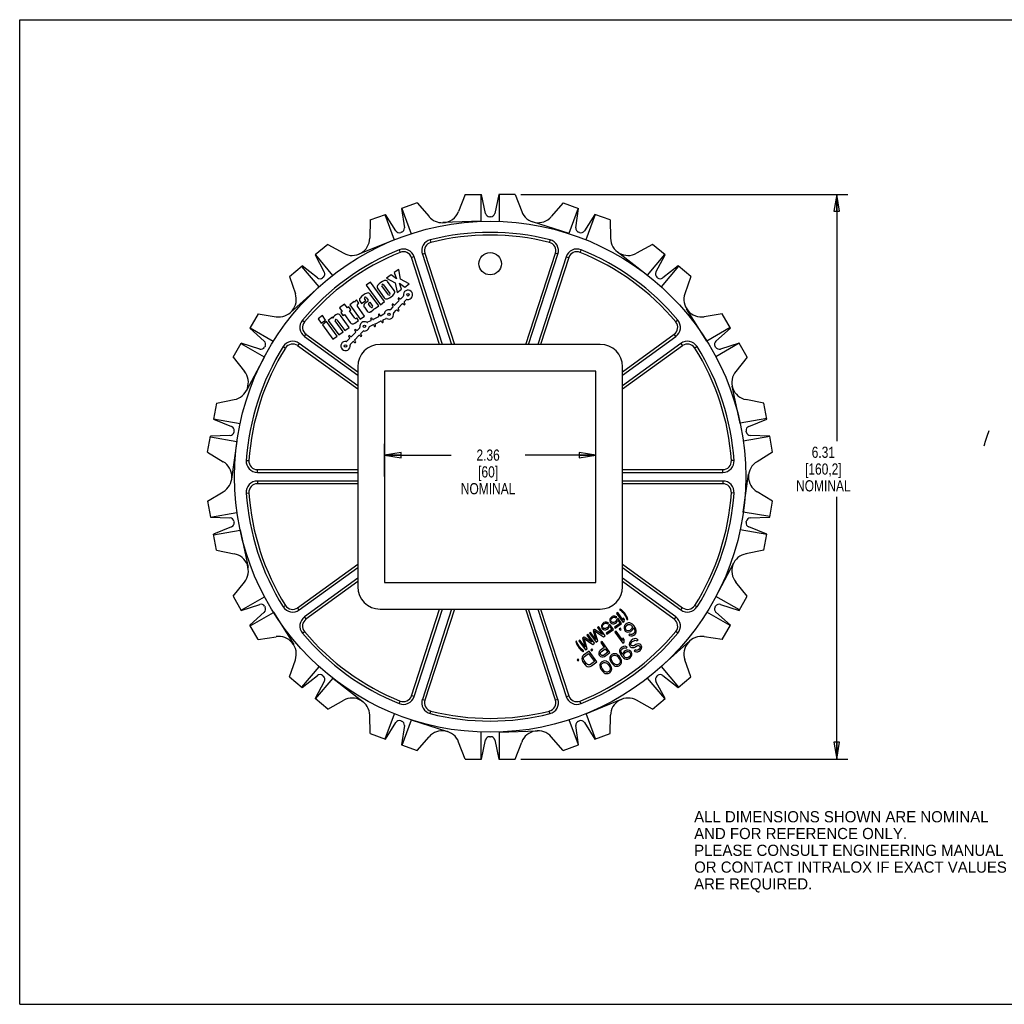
# Model space of a CAD drawing. Header units: inches. Extents: x 0 to 17, y 0 to 11.
# Tile 1 of 2: x 0 to 11, y 0 to 11. Entities that reach past the tile are written whole.
import ezdxf

# ---------------------------------------------------------------- set-up
doc = ezdxf.new("R2010")
doc.units = ezdxf.units.IN
doc.header["$LTSCALE"] = 0.935
doc.header["$MEASUREMENT"] = 0
doc.layers.get('0').update_dxf_attribs({"linetype": 'CONTINUOUS'})
doc.layers.add('ALL_FEATURES', color=7, linetype='CONTINUOUS')
doc.styles.get("Standard").update_dxf_attribs({"font": 'txt', "width": 0.8})
doc.styles.add('TEXTSTYLE_2', font='bluprnt.ttf')
doc.dimstyles.new('DIMSTYLE_1', dxfattribs={"dimtxt": 0.125, "dimasz": 0.1875, "dimexe": 0.18, "dimexo": 0.0625, "dimgap": 0.09, "dimtad": 0, "dimtih": 1, "dimtoh": 1, "dimzin": 4, "dimdsep": 46, "dimtxsty": 'STANDARD', "dimblk": 'CLOSED', "dimblk1": 'CLOSED', "dimblk2": 'CLOSED', "dimcen": 0.09, "dimadec": 0, "dimazin": 0, "dimtp": 0.01, "dimtm": 0.01, "dimtfac": 1, "dimtofl": 0, "dimtmove": 0, "dimatfit": 3, "dimldrblk": 'CLOSED', "dimfxl": 1, "dimtolj": 1, "dimtzin": 4, "dimarcsym": 0})

# ---------------------------------------------------------------- blocks, each defined once
blk = doc.blocks.new('_CLOSED')
at = {"color": 0, "linetype": 'BYBLOCK'}
for p, q in [((0, 0), (-1, 0.167)), ((-1, 0.167), (-1, -0.167)), ((-1, -0.167), (0, 0)), ((-1, 0), (0, 0))]:
    blk.add_line(p, q, dxfattribs=at)
blk = doc.blocks.new('*D1')
at = {"color": 3, "linetype": 'CONTINUOUS'}
for p, q in [((4.073, 5.897), (4.073, 6.26)), ((6.435, 5.979), (6.435, 6.26)), ((4.073, 6.135), (4.819, 6.135)), ((6.435, 6.135), (5.644, 6.135))]:
    blk.add_line(p, q, dxfattribs=at)
at = {"color": 3, "linetype": 'CONTINUOUS', "xscale": 0.1875, "yscale": 0.1875, "zscale": 0.1875, "rotation": 180}
blk.add_blockref('_CLOSED', (4.073, 6.135), dxfattribs=at)
at = {"color": 3, "linetype": 'CONTINUOUS', "xscale": 0.1875, "yscale": 0.1875, "zscale": 0.1875}
blk.add_blockref('_CLOSED', (6.435, 6.135), dxfattribs=at)
at = {"color": 3, "linetype": 'CONTINUOUS', "insert": (5.231, 6.198), "char_height": 0.125, "width": 0.7, "attachment_point": 2, "line_spacing_factor": 0.9}
blk.add_mtext('2.36\\P[60]\\PNOMINAL', dxfattribs=at)
blk = doc.blocks.new('*D2')
at = {"color": 3, "linetype": 'CONTINUOUS'}
for p, q in [((5.595, 9.048), (9.25, 9.048)), ((9.125, 9.048), (9.125, 6.293)), ((9.125, 2.74), (9.125, 5.668)), ((5.595, 2.74), (9.25, 2.74))]:
    blk.add_line(p, q, dxfattribs=at)
at = {"color": 3, "linetype": 'CONTINUOUS', "xscale": 0.1875, "yscale": 0.1875, "zscale": 0.1875}
for p, rotation in [((9.125, 9.048), 90), ((9.125, 2.74), 270)]:
    blk.add_blockref('_CLOSED', p, dxfattribs=dict(at, rotation=rotation))
at = {"color": 3, "linetype": 'CONTINUOUS', "insert": (8.975, 6.23), "char_height": 0.125, "width": 0.7, "attachment_point": 2, "line_spacing_factor": 0.9}
blk.add_mtext('6.31\\P[160,2]\\PNOMINAL', dxfattribs=at)

msp = doc.modelspace()

# ---------------------------------------------------------------- linework, layer by layer
at = {"color": 7, "linetype": 'CONTINUOUS'}
for p, q in [((0, 0), (0, 11)), ((0, 11), (17, 11)), ((4.437, 8.954), (4.265, 8.891)), ((4.437, 8.954), (4.571, 8.8)), ((6.07, 8.954), (5.937, 8.8)), ((6.07, 8.954), (6.242, 8.891)), ((3.913, 8.763), (4.084, 8.825)), ((4.078, 8.823), (4.181, 8.54)), ((4.2, 8.641), (4.084, 8.825)), ((4.265, 8.891), (4.296, 8.676)), ((4.268, 8.892), (4.371, 8.609)), ((6.236, 8.893), (6.133, 8.611)), ((6.212, 8.676), (6.242, 8.891)), ((6.423, 8.825), (6.307, 8.641)), ((6.425, 8.824), (6.323, 8.542)), ((6.595, 8.763), (6.423, 8.825)), ((3.913, 8.763), (3.909, 8.559)), ((6.136, 8.61), (5.728, 8.742)), ((6.595, 8.763), (6.598, 8.559)), ((4.265, 8.625), (4.256, 8.621)), ((6.252, 8.621), (6.242, 8.625)), ((3.44, 8.49), (3.3, 8.372)), ((3.44, 8.49), (3.618, 8.391)), ((4.184, 8.541), (3.787, 8.381)), ((7.067, 8.49), (6.889, 8.391)), ((7.207, 8.372), (7.067, 8.49)), ((3.3, 8.372), (3.402, 8.18)), ((3.302, 8.374), (3.495, 8.144)), ((4.239, 8.429), (4.25, 8.4)), ((6.269, 8.429), (6.257, 8.4)), ((7.011, 8.144), (6.673, 8.408)), ((7.202, 8.377), (7.009, 8.146)), ((7.105, 8.18), (7.207, 8.372)), ((4.404, 8.351), (4.375, 8.342)), ((6.103, 8.351), (6.132, 8.342)), ((3.013, 8.131), (3.153, 8.249)), ((3.147, 8.244), (3.341, 8.014)), ((3.324, 8.115), (3.153, 8.249)), ((4.148, 8.148), (4.098, 8.111)), ((4.207, 8.104), (4.148, 8.148)), ((4.234, 8.21), (4.183, 8.174)), ((4.183, 8.174), (4.207, 8.104)), ((4.253, 8.103), (4.234, 8.21)), ((7.357, 8.247), (7.164, 8.016)), ((7.355, 8.249), (7.183, 8.115)), ((7.495, 8.131), (7.355, 8.249)), ((3.013, 8.131), (3.079, 7.938)), ((3.391, 8.122), (3.383, 8.116)), ((3.916, 8.068), (3.869, 8.034)), ((3.869, 8.034), (4.028, 7.816)), ((4.075, 7.85), (3.916, 8.068)), ((4.063, 8.039), (4.135, 7.941)), ((4.098, 8.111), (4.194, 8.06)), ((4.183, 7.973), (4.109, 8.075)), ((4.194, 8.06), (4.214, 7.951)), ((4.264, 7.988), (4.241, 8.057)), ((4.241, 8.057), (4.3, 8.013)), ((4.35, 8.05), (4.253, 8.103)), ((4.3, 8.013), (4.35, 8.05)), ((7.124, 8.116), (7.116, 8.122)), ((7.495, 8.131), (7.428, 7.938)), ((3.343, 8.016), (3.025, 7.729)), ((4.01, 7.803), (3.914, 7.935)), ((3.998, 7.994), (4.072, 7.892)), ((4.117, 7.928), (4.046, 8.026)), ((4.214, 7.951), (4.264, 7.988)), ((3.628, 7.822), (3.571, 7.781)), ((3.659, 7.78), (3.628, 7.822)), ((3.734, 7.85), (3.686, 7.814)), ((3.686, 7.814), (3.803, 7.653)), ((3.74, 7.842), (3.734, 7.85)), ((3.762, 7.87), (3.754, 7.864)), ((3.787, 7.834), (3.762, 7.87)), ((3.775, 7.825), (3.787, 7.834)), ((3.801, 7.853), (3.818, 7.829)), ((3.818, 7.829), (3.866, 7.864)), ((3.866, 7.864), (3.851, 7.884)), ((3.888, 7.852), (3.855, 7.829)), ((3.869, 7.897), (3.89, 7.868)), ((3.922, 7.788), (3.897, 7.822)), ((3.9, 7.836), (3.909, 7.843)), ((3.909, 7.843), (3.94, 7.801)), ((4.028, 7.816), (4.075, 7.85)), ((4.179, 7.814), (4.172, 7.821)), ((4.235, 7.86), (4.19, 7.814)), ((4.228, 7.878), (4.235, 7.871)), ((4.228, 7.778), (4.272, 7.824)), ((4.246, 7.883), (4.239, 7.89)), ((4.283, 7.909), (4.257, 7.883)), ((4.284, 7.824), (4.291, 7.817)), ((4.295, 7.847), (4.32, 7.873)), ((4.302, 7.829), (4.295, 7.836)), ((2.662, 7.713), (2.57, 7.555)), ((2.662, 7.713), (2.863, 7.681)), ((3.532, 7.703), (3.516, 7.691)), ((3.571, 7.781), (3.602, 7.739)), ((3.602, 7.739), (3.586, 7.727)), ((3.586, 7.727), (3.609, 7.695)), ((3.609, 7.695), (3.626, 7.706)), ((3.626, 7.706), (3.691, 7.616)), ((3.675, 7.792), (3.659, 7.78)), ((3.698, 7.759), (3.675, 7.792)), ((3.682, 7.748), (3.698, 7.759)), ((3.742, 7.665), (3.682, 7.748)), ((3.852, 7.688), (3.771, 7.799)), ((3.849, 7.787), (3.879, 7.745)), ((3.921, 7.738), (3.947, 7.757)), ((3.938, 7.787), (3.936, 7.786)), ((3.959, 7.775), (3.963, 7.769)), ((3.963, 7.769), (4.01, 7.803)), ((4.025, 7.697), (4.02, 7.706)), ((4.068, 7.709), (4.035, 7.693)), ((4.168, 7.791), (4.14, 7.761)), ((4.161, 7.809), (4.168, 7.802)), ((4.177, 7.725), (4.206, 7.755)), ((4.217, 7.755), (4.224, 7.748)), ((4.235, 7.76), (4.228, 7.766)), ((7.675, 7.407), (7.448, 7.771)), ((7.846, 7.713), (7.644, 7.681)), ((7.937, 7.555), (7.846, 7.713)), ((3.157, 7.643), (3.18, 7.623)), ((3.495, 7.676), (3.446, 7.64)), ((3.446, 7.64), (3.564, 7.479)), ((3.501, 7.667), (3.495, 7.676)), ((3.612, 7.514), (3.524, 7.635)), ((3.526, 7.649), (3.528, 7.65)), ((3.542, 7.648), (3.63, 7.527)), ((3.679, 7.562), (3.582, 7.695)), ((3.742, 7.608), (3.785, 7.64)), ((3.764, 7.669), (3.756, 7.663)), ((3.785, 7.64), (3.764, 7.669)), ((3.803, 7.653), (3.852, 7.688)), ((3.92, 7.637), (3.883, 7.619)), ((3.906, 7.572), (3.943, 7.59)), ((3.92, 7.657), (3.924, 7.648)), ((3.938, 7.655), (3.934, 7.664)), ((4.007, 7.679), (3.949, 7.651)), ((3.973, 7.585), (3.968, 7.594)), ((3.972, 7.604), (4.029, 7.633)), ((4.006, 7.699), (4.01, 7.69)), ((4.04, 7.629), (4.044, 7.62)), ((4.059, 7.627), (4.054, 7.636)), ((4.058, 7.647), (4.091, 7.663)), ((7.35, 7.642), (7.327, 7.623)), ((2.57, 7.555), (2.732, 7.409)), ((2.572, 7.557), (2.832, 7.407)), ((3.179, 7.461), (3.197, 7.486)), ((3.564, 7.479), (3.612, 7.514)), ((3.63, 7.527), (3.679, 7.562)), ((3.75, 7.507), (3.705, 7.461)), ((3.742, 7.526), (3.749, 7.519)), ((3.76, 7.53), (3.753, 7.537)), ((3.797, 7.557), (3.772, 7.53)), ((3.809, 7.494), (3.835, 7.52)), ((3.817, 7.476), (3.809, 7.483)), ((3.954, 7.587), (3.958, 7.578)), ((7.328, 7.461), (7.31, 7.486)), ((7.934, 7.56), (7.673, 7.41)), ((7.775, 7.409), (7.937, 7.555)), ((2.383, 7.23), (2.474, 7.388)), ((2.471, 7.382), (2.731, 7.232)), ((2.681, 7.321), (2.474, 7.388)), ((3.122, 7.383), (3.104, 7.358)), ((3.683, 7.438), (3.654, 7.409)), ((3.675, 7.456), (3.683, 7.45)), ((3.694, 7.461), (3.687, 7.468)), ((3.692, 7.372), (3.72, 7.402)), ((3.732, 7.402), (3.739, 7.395)), ((3.742, 7.425), (3.787, 7.471)), ((3.75, 7.407), (3.743, 7.414)), ((3.798, 7.471), (3.805, 7.464)), ((7.385, 7.383), (7.403, 7.358)), ((8.035, 7.386), (7.774, 7.235)), ((8.033, 7.388), (7.826, 7.321)), ((8.125, 7.23), (8.033, 7.388)), ((2.741, 7.351), (2.736, 7.342)), ((2.943, 7.348), (2.969, 7.332)), ((7.564, 7.348), (7.539, 7.332)), ((7.771, 7.342), (7.766, 7.351)), ((2.383, 7.23), (2.511, 7.071)), ((2.733, 7.234), (2.532, 6.856)), ((8.125, 7.23), (7.996, 7.071)), ((8.046, 6.488), (7.957, 6.907)), ((2.196, 6.717), (2.164, 6.537)), ((2.196, 6.717), (2.396, 6.756)), ((8.311, 6.717), (8.111, 6.756)), ((8.343, 6.537), (8.311, 6.717)), ((2.164, 6.537), (2.366, 6.455)), ((2.165, 6.539), (2.461, 6.487)), ((8.342, 6.543), (8.046, 6.491)), ((8.141, 6.455), (8.343, 6.537)), ((2.395, 6.403), (2.393, 6.394)), ((8.114, 6.394), (8.113, 6.403)), ((2.099, 6.167), (2.131, 6.347)), ((2.13, 6.341), (2.426, 6.288)), ((2.348, 6.355), (2.131, 6.347)), ((2.426, 6.291), (2.367, 5.867)), ((8.377, 6.344), (8.081, 6.292)), ((8.376, 6.347), (8.159, 6.355)), ((8.408, 6.167), (8.376, 6.347)), ((2.099, 6.167), (2.274, 6.062)), ((8.408, 6.167), (8.234, 6.062)), ((2.53, 6.077), (2.56, 6.074)), ((7.978, 6.076), (7.947, 6.074)), ((2.654, 5.943), (2.654, 5.973)), ((7.853, 5.943), (7.853, 5.973)), ((2.654, 5.846), (2.654, 5.815)), ((7.853, 5.846), (7.853, 5.815)), ((8.081, 5.497), (8.14, 5.922)), ((2.099, 5.621), (2.274, 5.726)), ((8.408, 5.621), (8.234, 5.726)), ((2.099, 5.621), (2.131, 5.441)), ((2.53, 5.712), (2.56, 5.714)), ((7.978, 5.712), (7.947, 5.714)), ((8.376, 5.441), (8.408, 5.621)), ((8.378, 5.448), (8.081, 5.5)), ((2.13, 5.444), (2.426, 5.496)), ((2.131, 5.441), (2.348, 5.434)), ((2.393, 5.395), (2.395, 5.385)), ((8.113, 5.385), (8.114, 5.395)), ((8.159, 5.434), (8.376, 5.441)), ((2.366, 5.333), (2.164, 5.252)), ((2.165, 5.245), (2.462, 5.297)), ((2.461, 5.3), (2.55, 4.881)), ((8.343, 5.249), (8.046, 5.301)), ((8.343, 5.252), (8.141, 5.333)), ((2.196, 5.072), (2.164, 5.252)), ((8.311, 5.072), (8.343, 5.252)), ((2.196, 5.072), (2.396, 5.033)), ((8.311, 5.072), (8.111, 5.033)), ((7.775, 4.554), (7.976, 4.933)), ((2.383, 4.559), (2.511, 4.717)), ((8.125, 4.559), (7.996, 4.717)), ((2.383, 4.559), (2.474, 4.401)), ((2.473, 4.403), (2.733, 4.553)), ((8.037, 4.406), (7.776, 4.557)), ((8.033, 4.401), (8.125, 4.559)), ((2.474, 4.401), (2.681, 4.468)), ((2.736, 4.447), (2.741, 4.438)), ((2.943, 4.441), (2.969, 4.457)), ((3.122, 4.406), (3.104, 4.43)), ((7.385, 4.406), (7.403, 4.43)), ((7.564, 4.44), (7.538, 4.456)), ((7.766, 4.438), (7.771, 4.447)), ((7.826, 4.468), (8.033, 4.401)), ((2.732, 4.38), (2.57, 4.234)), ((2.574, 4.228), (2.834, 4.379)), ((2.833, 4.381), (3.06, 4.018)), ((3.179, 4.327), (3.197, 4.303)), ((7.328, 4.327), (7.31, 4.303)), ((7.936, 4.232), (7.675, 4.382)), ((7.937, 4.234), (7.775, 4.38)), ((2.662, 4.076), (2.57, 4.234)), ((7.846, 4.076), (7.937, 4.234)), ((2.662, 4.076), (2.863, 4.107)), ((3.157, 4.146), (3.18, 4.166)), ((7.35, 4.146), (7.327, 4.165)), ((7.846, 4.076), (7.644, 4.107)), ((7.164, 3.773), (7.483, 4.06)), ((3.013, 3.658), (3.079, 3.85)), ((7.495, 3.658), (7.428, 3.85)), ((3.15, 3.542), (3.344, 3.772)), ((7.36, 3.544), (7.166, 3.775)), ((3.013, 3.658), (3.153, 3.54)), ((3.153, 3.54), (3.324, 3.674)), ((3.305, 3.412), (3.499, 3.642)), ((3.383, 3.673), (3.391, 3.666)), ((3.496, 3.644), (3.834, 3.381)), ((7.205, 3.415), (7.012, 3.645)), ((7.116, 3.666), (7.124, 3.673)), ((7.183, 3.674), (7.355, 3.54)), ((7.355, 3.54), (7.495, 3.658)), ((3.402, 3.608), (3.3, 3.416)), ((7.207, 3.416), (7.105, 3.608)), ((3.44, 3.299), (3.3, 3.416)), ((4.404, 3.437), (4.375, 3.447)), ((6.103, 3.437), (6.132, 3.447)), ((7.067, 3.299), (7.207, 3.416)), ((3.44, 3.299), (3.618, 3.398)), ((4.239, 3.36), (4.25, 3.388)), ((4.497, 3.407), (4.525, 3.398)), ((6.011, 3.407), (5.982, 3.398)), ((6.268, 3.36), (6.257, 3.388)), ((6.323, 3.247), (6.721, 3.408)), ((7.067, 3.299), (6.889, 3.398)), ((3.913, 3.026), (3.909, 3.23)), ((4.082, 2.964), (4.185, 3.247)), ((4.585, 3.247), (4.592, 3.277)), ((5.922, 3.247), (5.915, 3.277)), ((6.429, 2.966), (6.326, 3.248)), ((6.595, 3.026), (6.598, 3.23)), ((4.084, 2.963), (4.2, 3.148)), ((4.256, 3.167), (4.265, 3.164)), ((4.296, 3.113), (4.265, 2.898)), ((4.272, 2.895), (4.375, 3.178)), ((4.372, 3.179), (4.779, 3.047)), ((6.239, 2.897), (6.136, 3.179)), ((6.242, 2.898), (6.212, 3.113)), ((6.242, 3.164), (6.252, 3.167)), ((6.307, 3.148), (6.423, 2.963)), ((3.913, 3.026), (4.084, 2.963)), ((4.437, 2.835), (4.571, 2.989)), ((5.155, 2.74), (5.155, 3.041)), ((5.249, 2.99), (5.259, 2.99)), ((5.354, 3.041), (5.782, 3.056)), ((5.357, 2.74), (5.357, 3.041)), ((6.07, 2.835), (5.937, 2.989)), ((6.423, 2.963), (6.595, 3.026)), ((4.265, 2.898), (4.437, 2.835)), ((4.975, 2.74), (4.902, 2.93)), ((5.157, 2.74), (5.203, 2.953)), ((5.305, 2.953), (5.35, 2.74)), ((5.533, 2.74), (5.606, 2.93)), ((6.07, 2.835), (6.242, 2.898)), ((4.975, 2.74), (5.157, 2.74)), ((5.35, 2.74), (5.533, 2.74)), ((0, 0), (17, 0))]:
    msp.add_line(p, q, dxfattribs=at)
for centre, radius in [((5.254, 5.894), 2.855), ((4.336, 7.927), 0.014), ((4.124, 7.708), 0.014), ((3.85, 7.574), 0.014), ((3.639, 7.355), 0.014)]:
    msp.add_circle(centre, radius, dxfattribs=at)
for centre, radius, start, end in [((5.789, 8.928), 0.196, 201, 319), ((4.719, 8.928), 0.196, 221, 272.0055), ((4.24, 8.666), 0.047, 212, 290), ((4.249, 8.669), 0.047, 290, 8), ((6.258, 8.669), 0.047, 172, 250), ((6.268, 8.666), 0.047, 250, 328), ((3.713, 8.562), 0.196, 241, 359), ((6.794, 8.562), 0.196, 181, 299), ((5.254, 5.894), 2.73, 111.819, 140.1714), ((5.254, 5.894), 2.7, 111.819, 140.1726), ((4.285, 8.313), 0.125, 18, 111.819), ((4.285, 8.313), 0.0946, 18, 111.819), ((6.222, 8.313), 0.125, 67.9685, 162), ((6.222, 8.313), 0.0946, 67.9381, 162), ((5.254, 5.894), 2.7, 39.819, 68.1726), ((5.254, 5.894), 2.73, 39.819, 68.1714), ((3.361, 8.158), 0.047, 310, 28), ((7.147, 8.158), 0.047, 152, 230), ((3.353, 8.152), 0.047, 232, 310), ((4.126, 7.934), 0.16, 108.5424, 143.4576), ((4.055, 8.033), 0.011, 36, 216), ((4.085, 8.057), 0.03, 36, 108.5424), ((7.154, 8.152), 0.047, 230, 308), ((2.893, 7.875), 0.196, 261, 19), ((3.93, 7.794), 0.16, 108.0798, 143.9202), ((3.89, 7.918), 0.03, 36, 108.0798), ((4.022, 8.012), 0.03, 143.4576, 216), ((4.055, 8.033), 0.16, 288.5424, 323.4576), ((4.126, 7.934), 0.011, 216, 36), ((4.159, 7.956), 0.03, 323.4576, 36), ((4.336, 7.927), 0.052, 260.5181, 191.4819), ((7.614, 7.875), 0.196, 161, 279), ((3.775, 7.835), 0.036, 126, 168.7486), ((3.785, 7.81), 0.018, 126, 216), ((3.825, 7.871), 0.03, 143.9202, 216), ((3.873, 7.805), 0.03, 126, 216), ((3.86, 7.89), 0.011, 36, 216), ((3.881, 7.861), 0.011, 306, 36), ((3.905, 7.828), 0.01, 126, 216), ((4.096, 7.91), 0.03, 216, 288.5424), ((4.166, 7.815), 0.008, 46, 226), ((4.185, 7.819), 0.008, 226, 316), ((4.233, 7.884), 0.008, 46, 226), ((4.229, 7.866), 0.008, 316, 46), ((4.251, 7.889), 0.008, 226, 316), ((4.278, 7.818), 0.008, 46, 136), ((4.277, 7.915), 0.008, 316, 11.4819), ((4.296, 7.823), 0.008, 226, 46), ((4.3, 7.841), 0.008, 136, 226), ((4.326, 7.868), 0.008, 80.5181, 136), ((3.553, 7.674), 0.036, 36, 126), ((3.904, 7.763), 0.03, 216, 306), ((3.93, 7.794), 0.01, 216, 306), ((3.932, 7.795), 0.01, 306, 36), ((3.929, 7.781), 0.03, 306, 348.8334), ((4.013, 7.702), 0.008, 26, 206), ((4.065, 7.717), 0.008, 296, 351.4819), ((4.124, 7.708), 0.052, 80.5181, 171.4819), ((4.124, 7.708), 0.052, 240.5181, 11.4819), ((4.134, 7.767), 0.008, 260.5181, 316), ((4.163, 7.796), 0.008, 316, 46), ((4.183, 7.72), 0.008, 136, 191.4819), ((4.211, 7.749), 0.008, 46, 136), ((4.23, 7.754), 0.008, 226, 46), ((4.234, 7.772), 0.008, 136, 226), ((3.253, 7.562), 0.125, 139.9685, 234), ((3.253, 7.562), 0.0946, 139.9381, 234), ((3.537, 7.662), 0.036, 126, 172.2383), ((3.532, 7.641), 0.01, 126, 216), ((3.534, 7.642), 0.01, 36, 126), ((3.72, 7.637), 0.036, 216, 306), ((3.75, 7.671), 0.01, 216, 306), ((3.85, 7.574), 0.052, 60.5181, 191.4819), ((3.88, 7.626), 0.008, 240.5181, 296), ((3.927, 7.66), 0.008, 26, 206), ((3.917, 7.644), 0.008, 296, 26), ((3.946, 7.658), 0.008, 206, 296), ((3.947, 7.583), 0.008, 26, 116), ((3.975, 7.597), 0.008, 116, 206), ((4.003, 7.686), 0.008, 296, 26), ((4.032, 7.7), 0.008, 206, 296), ((4.033, 7.625), 0.008, 26, 116), ((4.052, 7.623), 0.008, 206, 26), ((4.062, 7.639), 0.008, 116, 206), ((4.094, 7.655), 0.008, 60.5181, 116), ((7.254, 7.562), 0.0946, 306, 39.819), ((7.254, 7.562), 0.125, 306, 39.819), ((3.748, 7.531), 0.008, 46, 226), ((3.744, 7.513), 0.008, 316, 46), ((3.766, 7.536), 0.008, 226, 316), ((3.791, 7.562), 0.008, 316, 11.4819), ((3.815, 7.489), 0.008, 136, 226), ((3.84, 7.515), 0.008, 80.5181, 136), ((3.85, 7.574), 0.052, 260.5181, 351.4819), ((3.91, 7.565), 0.008, 116, 171.4819), ((3.965, 7.581), 0.008, 206, 26), ((2.7, 7.374), 0.047, 330, 48), ((3.049, 7.282), 0.125, 54, 147.819), ((3.049, 7.282), 0.0946, 54, 147.819), ((3.639, 7.355), 0.052, 80.5181, 11.4819), ((3.648, 7.414), 0.008, 260.5181, 316), ((3.681, 7.462), 0.008, 46, 226), ((3.677, 7.444), 0.008, 316, 46), ((3.697, 7.367), 0.008, 136, 191.4819), ((3.699, 7.467), 0.008, 226, 316), ((3.726, 7.397), 0.008, 46, 136), ((3.744, 7.401), 0.008, 226, 46), ((3.748, 7.42), 0.008, 136, 226), ((3.793, 7.466), 0.008, 46, 136), ((3.811, 7.47), 0.008, 226, 46), ((7.458, 7.282), 0.125, 31.9685, 126), ((7.458, 7.282), 0.0946, 31.9381, 126), ((7.807, 7.374), 0.047, 132, 210), ((5.254, 5.894), 2.73, 147.819, 176.1714), ((5.254, 5.894), 2.7, 147.819, 176.1726), ((2.695, 7.365), 0.047, 252, 330), ((5.254, 5.894), 2.7, 3.819, 32.1726), ((5.254, 5.894), 2.73, 3.819, 32.1714), ((7.812, 7.365), 0.047, 210, 288), ((2.358, 6.948), 0.196, 281, 39), ((8.149, 6.948), 0.196, 141, 259), ((2.347, 6.402), 0.047, 272, 350), ((2.348, 6.412), 0.047, 350, 68), ((8.159, 6.412), 0.047, 112, 190), ((8.161, 6.402), 0.047, 190, 268), ((2.173, 5.894), 0.196, 301, 59), ((2.654, 6.068), 0.125, 175.9685, 270), ((2.654, 6.068), 0.0946, 175.9381, 270), ((7.853, 6.068), 0.125, 270, 3.819), ((7.853, 6.068), 0.0946, 270, 3.819), ((8.335, 5.894), 0.196, 121, 239), ((2.654, 5.721), 0.125, 90, 183.819), ((7.853, 5.721), 0.125, 355.9685, 90), ((2.654, 5.721), 0.0946, 90, 183.819), ((7.853, 5.721), 0.0946, 355.9381, 90), ((5.254, 5.894), 2.73, 183.819, 212.1714), ((5.254, 5.894), 2.7, 183.819, 212.1726), ((5.254, 5.894), 2.7, 327.819, 356.1726), ((5.254, 5.894), 2.73, 327.819, 356.1714), ((2.347, 5.387), 0.047, 10, 88), ((8.161, 5.387), 0.047, 92, 170), ((2.348, 5.377), 0.047, 292, 10), ((8.159, 5.377), 0.047, 170, 248), ((2.358, 4.841), 0.196, 321, 79), ((8.149, 4.841), 0.196, 101, 219), ((2.695, 4.423), 0.047, 30, 108), ((2.7, 4.414), 0.047, 312, 30), ((3.049, 4.507), 0.125, 211.9685, 306), ((3.049, 4.507), 0.0946, 211.9381, 306), ((7.458, 4.507), 0.125, 234, 327.819), ((7.458, 4.507), 0.0946, 234, 327.819), ((7.807, 4.414), 0.047, 150, 228), ((7.812, 4.423), 0.047, 72, 150), ((3.253, 4.226), 0.125, 126, 219.819), ((3.253, 4.226), 0.0946, 126, 219.819), ((7.254, 4.226), 0.0946, 319.9381, 54), ((7.254, 4.226), 0.125, 319.9685, 54), ((2.893, 3.914), 0.196, 341, 99), ((5.254, 5.894), 2.73, 219.819, 248.1714), ((5.254, 5.894), 2.7, 219.819, 248.1726), ((5.254, 5.894), 2.7, 291.819, 320.1726), ((5.254, 5.894), 2.73, 291.819, 320.1714), ((7.614, 3.914), 0.196, 81, 199), ((3.353, 3.637), 0.047, 50, 128), ((3.361, 3.63), 0.047, 332, 50), ((7.147, 3.63), 0.047, 130, 208), ((7.154, 3.637), 0.047, 52, 130), ((3.713, 3.226), 0.196, 1, 119), ((4.285, 3.476), 0.125, 247.9685, 342), ((4.285, 3.476), 0.0946, 247.9381, 342), ((6.222, 3.476), 0.125, 198, 291.819), ((6.222, 3.476), 0.0946, 198, 291.819), ((6.794, 3.226), 0.196, 61, 179), ((4.615, 3.369), 0.125, 162, 255.819), ((4.615, 3.369), 0.0946, 162, 255.819), ((5.892, 3.369), 0.0946, 283.9381, 18), ((5.892, 3.369), 0.125, 283.9685, 18), ((5.254, 5.894), 2.73, 255.819, 284.1714), ((5.254, 5.894), 2.7, 255.819, 284.1726), ((4.24, 3.123), 0.047, 70, 148), ((4.249, 3.12), 0.047, 352, 70), ((6.258, 3.12), 0.047, 110, 188), ((6.268, 3.123), 0.047, 32, 110), ((4.719, 2.86), 0.196, 21, 139), ((5.249, 2.943), 0.047, 90, 168), ((5.259, 2.943), 0.047, 12, 90), ((5.789, 2.86), 0.196, 41, 159)]:
    msp.add_arc(centre, radius, start, end, dxfattribs=at)
at = {"color": 7, "linetype": 'CONTINUOUS', "extrusion": (0, 0, -1)}
msp.add_ellipse((12.158, 5.894), major_axis=(-0.784, -2.473), ratio=0.550319, start_param=1.535793, end_param=1.605479, dxfattribs=at)
at = {"layer": 'ALL_FEATURES', "color": 7, "linetype": 'CONTINUOUS'}
for p, q in [((4.975, 9.048), (4.902, 8.858)), ((4.975, 9.048), (5.157, 9.048)), ((5.151, 9.048), (5.151, 8.747)), ((5.203, 8.836), (5.157, 9.048)), ((5.35, 9.048), (5.305, 8.836)), ((5.533, 9.048), (5.35, 9.048)), ((5.353, 9.048), (5.353, 8.748)), ((5.533, 9.048), (5.606, 8.858)), ((5.154, 8.748), (4.725, 8.733)), ((5.259, 8.798), (5.249, 8.798)), ((4.585, 8.541), (4.593, 8.512)), ((5.922, 8.541), (5.915, 8.512)), ((4.497, 8.381), (4.525, 8.391)), ((4.497, 8.381), (4.824, 7.373)), ((4.525, 8.391), (4.856, 7.373)), ((5.651, 7.373), (5.982, 8.391)), ((5.683, 7.373), (6.011, 8.381)), ((6.011, 8.381), (5.982, 8.391)), ((4.69, 7.373), (4.375, 8.342)), ((4.722, 7.373), (4.404, 8.351)), ((6.103, 8.351), (5.785, 7.373)), ((6.132, 8.342), (5.817, 7.373)), ((3.38, 7.694), (3.332, 7.658)), ((3.332, 7.658), (3.367, 7.61)), ((3.367, 7.61), (3.415, 7.645)), ((3.415, 7.645), (3.38, 7.694)), ((3.428, 7.627), (3.38, 7.592)), ((3.38, 7.592), (3.497, 7.43)), ((3.546, 7.466), (3.428, 7.627)), ((3.197, 7.486), (3.775, 7.066)), ((6.733, 7.066), (7.31, 7.486)), ((3.775, 6.909), (3.122, 7.383)), ((3.179, 7.461), (3.775, 7.029)), ((3.497, 7.43), (3.546, 7.466)), ((6.483, 7.373), (4.025, 7.373)), ((6.733, 7.029), (7.328, 7.461)), ((7.385, 7.383), (6.733, 6.909)), ((3.775, 6.871), (3.104, 7.358)), ((7.403, 7.358), (6.733, 6.871)), ((3.775, 7.123), (3.775, 4.665)), ((4.073, 7.075), (4.073, 4.713)), ((6.435, 7.075), (4.073, 7.075)), ((6.435, 4.713), (6.435, 7.075)), ((6.733, 4.665), (6.733, 7.123)), ((2.654, 5.973), (3.775, 5.973)), ((2.654, 5.943), (3.775, 5.943)), ((6.733, 5.973), (7.853, 5.973)), ((6.733, 5.943), (7.853, 5.943)), ((3.775, 5.846), (2.654, 5.846)), ((7.853, 5.846), (6.733, 5.846)), ((3.775, 5.815), (2.654, 5.815)), ((7.853, 5.815), (6.733, 5.815)), ((3.104, 4.43), (3.775, 4.917)), ((3.122, 4.406), (3.775, 4.88)), ((6.733, 4.917), (7.403, 4.43)), ((6.733, 4.88), (7.385, 4.406)), ((3.775, 4.76), (3.179, 4.327)), ((7.328, 4.327), (6.733, 4.76)), ((3.775, 4.722), (3.197, 4.303)), ((4.073, 4.713), (6.435, 4.713)), ((7.31, 4.303), (6.733, 4.722)), ((4.025, 4.415), (6.483, 4.415)), ((4.375, 3.447), (4.69, 4.415)), ((4.404, 3.437), (4.722, 4.415)), ((4.824, 4.415), (4.497, 3.407)), ((4.856, 4.415), (4.525, 3.398)), ((5.982, 3.398), (5.651, 4.415)), ((6.011, 3.407), (5.683, 4.415)), ((5.785, 4.415), (6.103, 3.437)), ((5.817, 4.415), (6.132, 3.447)), ((6.707, 4.416), (6.699, 4.41)), ((6.699, 4.41), (6.711, 4.402)), ((6.719, 4.408), (6.707, 4.416)), ((6.711, 4.402), (6.729, 4.386)), ((6.737, 4.392), (6.719, 4.408)), ((6.596, 4.312), (6.59, 4.298)), ((6.59, 4.298), (6.59, 4.285)), ((6.605, 4.322), (6.596, 4.312)), ((6.602, 4.294), (6.606, 4.303)), ((6.603, 4.285), (6.602, 4.294)), ((6.617, 4.331), (6.605, 4.322)), ((6.606, 4.303), (6.612, 4.311)), ((6.612, 4.311), (6.625, 4.321)), ((6.629, 4.337), (6.617, 4.331)), ((6.625, 4.321), (6.635, 4.325)), ((6.645, 4.338), (6.629, 4.337)), ((6.635, 4.325), (6.645, 4.325)), ((6.657, 4.334), (6.645, 4.338)), ((6.645, 4.325), (6.655, 4.319)), ((6.655, 4.319), (6.668, 4.328)), ((6.668, 4.328), (6.657, 4.334)), ((6.667, 4.298), (6.663, 4.286)), ((6.678, 4.376), (6.666, 4.367)), ((6.666, 4.367), (6.739, 4.265)), ((6.682, 4.309), (6.667, 4.298)), ((6.673, 4.277), (6.679, 4.291)), ((6.739, 4.292), (6.678, 4.376)), ((6.679, 4.291), (6.704, 4.256)), ((6.722, 4.253), (6.682, 4.309)), ((6.729, 4.386), (6.745, 4.368)), ((6.753, 4.374), (6.737, 4.392)), ((6.741, 4.316), (6.739, 4.292)), ((6.754, 4.299), (6.741, 4.316)), ((6.745, 4.368), (6.756, 4.353)), ((6.752, 4.275), (6.754, 4.299)), ((6.764, 4.359), (6.753, 4.374)), ((6.756, 4.353), (6.768, 4.332)), ((6.776, 4.338), (6.764, 4.359)), ((6.768, 4.332), (6.778, 4.31)), ((6.786, 4.316), (6.776, 4.338)), ((6.778, 4.31), (6.781, 4.296)), ((6.781, 4.296), (6.79, 4.302)), ((6.79, 4.302), (6.786, 4.316)), ((6.421, 4.189), (6.405, 4.177)), ((6.509, 4.131), (6.421, 4.189)), ((6.464, 4.22), (6.451, 4.21)), ((6.451, 4.21), (6.509, 4.131)), ((6.537, 4.118), (6.464, 4.22)), ((6.503, 4.245), (6.497, 4.231)), ((6.497, 4.231), (6.497, 4.218)), ((6.497, 4.218), (6.501, 4.204)), ((6.501, 4.204), (6.507, 4.195)), ((6.512, 4.255), (6.503, 4.245)), ((6.507, 4.195), (6.519, 4.188)), ((6.51, 4.227), (6.513, 4.236)), ((6.51, 4.217), (6.51, 4.227)), ((6.513, 4.209), (6.51, 4.217)), ((6.525, 4.264), (6.512, 4.255)), ((6.513, 4.236), (6.52, 4.244)), ((6.516, 4.205), (6.513, 4.209)), ((6.523, 4.2), (6.516, 4.205)), ((6.519, 4.188), (6.532, 4.184)), ((6.52, 4.244), (6.532, 4.253)), ((6.532, 4.197), (6.523, 4.2)), ((6.537, 4.269), (6.525, 4.264)), ((6.532, 4.253), (6.542, 4.257)), ((6.541, 4.197), (6.532, 4.197)), ((6.532, 4.184), (6.547, 4.185)), ((6.552, 4.271), (6.537, 4.269)), ((6.551, 4.201), (6.541, 4.197)), ((6.542, 4.257), (6.552, 4.257)), ((6.547, 4.185), (6.559, 4.19)), ((6.611, 4.189), (6.55, 4.145)), ((6.564, 4.21), (6.551, 4.201)), ((6.565, 4.267), (6.552, 4.271)), ((6.552, 4.257), (6.562, 4.252)), ((6.558, 4.134), (6.63, 4.186)), ((6.559, 4.19), (6.572, 4.199)), ((6.562, 4.252), (6.575, 4.261)), ((6.571, 4.218), (6.564, 4.21)), ((6.575, 4.261), (6.565, 4.267)), ((6.574, 4.231), (6.571, 4.218)), ((6.572, 4.199), (6.58, 4.209)), ((6.589, 4.242), (6.574, 4.231)), ((6.58, 4.209), (6.586, 4.223)), ((6.586, 4.223), (6.611, 4.189)), ((6.63, 4.186), (6.589, 4.242)), ((6.59, 4.285), (6.593, 4.271)), ((6.593, 4.271), (6.6, 4.263)), ((6.6, 4.263), (6.612, 4.255)), ((6.605, 4.277), (6.603, 4.285)), ((6.609, 4.272), (6.605, 4.277)), ((6.615, 4.268), (6.609, 4.272)), ((6.612, 4.255), (6.624, 4.251)), ((6.624, 4.264), (6.615, 4.268)), ((6.634, 4.264), (6.624, 4.264)), ((6.624, 4.251), (6.639, 4.252)), ((6.644, 4.268), (6.634, 4.264)), ((6.639, 4.252), (6.652, 4.258)), ((6.704, 4.256), (6.643, 4.212)), ((6.643, 4.212), (6.651, 4.201)), ((6.656, 4.278), (6.644, 4.268)), ((6.651, 4.201), (6.722, 4.253)), ((6.652, 4.258), (6.664, 4.267)), ((6.663, 4.286), (6.656, 4.278)), ((6.664, 4.267), (6.673, 4.277)), ((6.709, 4.201), (6.696, 4.192)), ((6.696, 4.192), (6.706, 4.179)), ((6.706, 4.179), (6.718, 4.189)), ((6.718, 4.189), (6.709, 4.201)), ((6.739, 4.265), (6.752, 4.275)), ((6.756, 4.232), (6.749, 4.215)), ((6.749, 4.215), (6.749, 4.199)), ((6.749, 4.199), (6.754, 4.183)), ((6.754, 4.183), (6.763, 4.17)), ((6.767, 4.244), (6.756, 4.232)), ((6.765, 4.21), (6.768, 4.221)), ((6.765, 4.199), (6.765, 4.21)), ((6.768, 4.189), (6.765, 4.199)), ((6.78, 4.253), (6.767, 4.244)), ((6.768, 4.221), (6.774, 4.229)), ((6.774, 4.181), (6.768, 4.189)), ((6.774, 4.229), (6.792, 4.242)), ((6.782, 4.176), (6.774, 4.181)), ((6.794, 4.26), (6.78, 4.253)), ((6.792, 4.242), (6.801, 4.245)), ((6.813, 4.261), (6.794, 4.26)), ((6.801, 4.245), (6.813, 4.245)), ((6.829, 4.19), (6.812, 4.177)), ((6.828, 4.256), (6.813, 4.261)), ((6.813, 4.245), (6.823, 4.241)), ((6.823, 4.241), (6.831, 4.235)), ((6.842, 4.247), (6.828, 4.256)), ((6.835, 4.198), (6.829, 4.19)), ((6.831, 4.235), (6.837, 4.227)), ((6.839, 4.209), (6.835, 4.198)), ((6.836, 4.175), (6.847, 4.187)), ((6.837, 4.227), (6.84, 4.218)), ((6.84, 4.218), (6.839, 4.209)), ((6.858, 4.231), (6.842, 4.247)), ((6.847, 4.187), (6.855, 4.209)), ((6.855, 4.209), (6.858, 4.203)), ((6.871, 4.213), (6.858, 4.231)), ((6.858, 4.203), (6.867, 4.186)), ((6.867, 4.186), (6.87, 4.176)), ((6.882, 4.193), (6.871, 4.213)), ((6.886, 4.176), (6.882, 4.193)), ((6.303, 4.103), (6.287, 4.091)), ((6.287, 4.091), (6.315, 3.99)), ((6.391, 4.045), (6.303, 4.103)), ((6.303, 4.086), (6.4, 4.019)), ((6.337, 3.973), (6.303, 4.086)), ((6.346, 4.134), (6.333, 4.125)), ((6.333, 4.125), (6.391, 4.045)), ((6.419, 4.033), (6.346, 4.134)), ((6.375, 4.155), (6.362, 4.146)), ((6.362, 4.146), (6.436, 4.045)), ((6.433, 4.076), (6.375, 4.155)), ((6.405, 4.177), (6.433, 4.076)), ((6.421, 4.172), (6.518, 4.105)), ((6.455, 4.059), (6.421, 4.172)), ((6.518, 4.105), (6.537, 4.118)), ((6.55, 4.145), (6.558, 4.134)), ((6.661, 4.167), (6.646, 4.156)), ((6.646, 4.156), (6.734, 4.034)), ((6.734, 4.066), (6.661, 4.167)), ((6.736, 4.095), (6.734, 4.066)), ((6.751, 4.074), (6.736, 4.095)), ((6.749, 4.045), (6.751, 4.074)), ((6.763, 4.17), (6.778, 4.16)), ((6.778, 4.16), (6.791, 4.158)), ((6.791, 4.174), (6.782, 4.176)), ((6.802, 4.174), (6.791, 4.174)), ((6.791, 4.158), (6.809, 4.16)), ((6.812, 4.177), (6.802, 4.174)), ((6.815, 4.136), (6.802, 4.127)), ((6.802, 4.127), (6.81, 4.121)), ((6.809, 4.16), (6.824, 4.166)), ((6.81, 4.121), (6.825, 4.116)), ((6.825, 4.132), (6.815, 4.136)), ((6.824, 4.166), (6.836, 4.175)), ((6.837, 4.132), (6.825, 4.132)), ((6.825, 4.116), (6.843, 4.118)), ((6.847, 4.078), (6.827, 4.063)), ((6.846, 4.135), (6.837, 4.132)), ((6.843, 4.118), (6.858, 4.124)), ((6.861, 4.146), (6.846, 4.135)), ((6.861, 4.084), (6.847, 4.078)), ((6.858, 4.124), (6.868, 4.132)), ((6.867, 4.154), (6.861, 4.146)), ((6.88, 4.086), (6.861, 4.084)), ((6.871, 4.165), (6.867, 4.154)), ((6.868, 4.132), (6.879, 4.143)), ((6.87, 4.176), (6.871, 4.165)), ((6.879, 4.143), (6.886, 4.16)), ((6.897, 4.078), (6.88, 4.086)), ((6.886, 4.16), (6.886, 4.176)), ((6.907, 4.07), (6.897, 4.078)), ((6.218, 4.061), (6.21, 4.055)), ((6.21, 4.055), (6.213, 4.041)), ((6.213, 4.041), (6.223, 4.019)), ((6.222, 4.047), (6.218, 4.061)), ((6.232, 4.025), (6.222, 4.047)), ((6.223, 4.019), (6.235, 3.998)), ((6.244, 4.004), (6.232, 4.025)), ((6.235, 3.998), (6.246, 3.983)), ((6.257, 4.07), (6.244, 4.06)), ((6.244, 4.06), (6.318, 3.959)), ((6.255, 3.989), (6.244, 4.004)), ((6.246, 3.983), (6.262, 3.965)), ((6.271, 3.971), (6.255, 3.989)), ((6.315, 3.99), (6.257, 4.07)), ((6.262, 3.965), (6.281, 3.949)), ((6.289, 3.955), (6.271, 3.971)), ((6.318, 3.959), (6.337, 3.973)), ((6.391, 3.97), (6.378, 3.961)), ((6.378, 3.961), (6.387, 3.948)), ((6.4, 3.957), (6.391, 3.97)), ((6.4, 4.019), (6.419, 4.033)), ((6.436, 4.045), (6.455, 4.059)), ((6.529, 3.987), (6.483, 3.954)), ((6.504, 4.053), (6.489, 4.042)), ((6.489, 4.042), (6.529, 3.987)), ((6.492, 3.937), (6.54, 3.972)), ((6.592, 3.931), (6.504, 4.053)), ((6.54, 3.972), (6.568, 3.933)), ((6.707, 3.972), (6.7, 3.955)), ((6.718, 3.984), (6.707, 3.972)), ((6.715, 3.951), (6.719, 3.961)), ((6.728, 3.991), (6.718, 3.984)), ((6.719, 3.961), (6.725, 3.969)), ((6.725, 3.969), (6.74, 3.98)), ((6.743, 3.998), (6.728, 3.991)), ((6.734, 4.034), (6.749, 4.045)), ((6.74, 3.98), (6.749, 3.983)), ((6.761, 4), (6.743, 3.998)), ((6.749, 3.983), (6.761, 3.984)), ((6.776, 3.995), (6.761, 4)), ((6.761, 3.984), (6.771, 3.98)), ((6.771, 3.98), (6.784, 3.989)), ((6.784, 3.989), (6.776, 3.995)), ((6.809, 4.039), (6.807, 4.021)), ((6.807, 4.021), (6.809, 4.007)), ((6.816, 4.051), (6.809, 4.039)), ((6.809, 4.007), (6.819, 3.994)), ((6.827, 4.063), (6.816, 4.051)), ((6.819, 3.994), (6.831, 3.988)), ((6.826, 4.027), (6.83, 4.038)), ((6.826, 4.016), (6.826, 4.027)), ((6.832, 4.008), (6.826, 4.016)), ((6.83, 4.038), (6.838, 4.048)), ((6.831, 3.988), (6.849, 3.985)), ((6.843, 4.004), (6.832, 4.008)), ((6.838, 4.048), (6.858, 4.062)), ((6.854, 4.004), (6.843, 4.004)), ((6.849, 3.985), (6.863, 3.987)), ((6.866, 4.009), (6.854, 4.004)), ((6.858, 4.062), (6.87, 4.067)), ((6.863, 3.987), (6.877, 3.993)), ((6.881, 4.02), (6.866, 4.009)), ((6.87, 4.067), (6.883, 4.065)), ((6.877, 3.993), (6.892, 4.004)), ((6.893, 4.025), (6.881, 4.02)), ((6.883, 4.065), (6.891, 4.059)), ((6.891, 4.059), (6.907, 4.07)), ((6.892, 4.004), (6.902, 4.007)), ((6.907, 4.027), (6.893, 4.025)), ((6.902, 4.007), (6.913, 4.008)), ((6.919, 3.968), (6.904, 3.957)), ((6.925, 4.024), (6.907, 4.027)), ((6.913, 4.008), (6.921, 4.002)), ((6.924, 3.976), (6.919, 3.968)), ((6.921, 4.002), (6.925, 3.997)), ((6.928, 3.987), (6.924, 3.976)), ((6.935, 4.015), (6.925, 4.024)), ((6.925, 3.997), (6.928, 3.987)), ((6.93, 3.953), (6.938, 3.963)), ((6.942, 4.005), (6.935, 4.015)), ((6.938, 3.963), (6.945, 3.975)), ((6.947, 3.993), (6.942, 4.005)), ((6.945, 3.975), (6.947, 3.993)), ((6.236, 3.858), (6.224, 3.849)), ((6.246, 3.845), (6.236, 3.858)), ((6.28, 3.878), (6.277, 3.86)), ((6.277, 3.86), (6.28, 3.846)), ((6.286, 3.89), (6.28, 3.878)), ((6.281, 3.949), (6.293, 3.941)), ((6.297, 3.902), (6.286, 3.89)), ((6.301, 3.947), (6.289, 3.955)), ((6.293, 3.941), (6.301, 3.947)), ((6.296, 3.866), (6.3, 3.877)), ((6.297, 3.855), (6.296, 3.866)), ((6.358, 3.946), (6.297, 3.902)), ((6.302, 3.842), (6.297, 3.855)), ((6.3, 3.877), (6.308, 3.887)), ((6.308, 3.887), (6.354, 3.92)), ((6.354, 3.92), (6.419, 3.829)), ((6.446, 3.825), (6.358, 3.946)), ((6.387, 3.948), (6.4, 3.957)), ((6.472, 3.943), (6.468, 3.928)), ((6.468, 3.928), (6.468, 3.912)), ((6.468, 3.912), (6.471, 3.902)), ((6.471, 3.902), (6.478, 3.892)), ((6.483, 3.954), (6.472, 3.943)), ((6.478, 3.892), (6.486, 3.886)), ((6.485, 3.92), (6.486, 3.929)), ((6.488, 3.911), (6.485, 3.92)), ((6.486, 3.929), (6.492, 3.937)), ((6.486, 3.886), (6.502, 3.881)), ((6.493, 3.903), (6.488, 3.911)), ((6.502, 3.897), (6.493, 3.903)), ((6.51, 3.895), (6.502, 3.897)), ((6.502, 3.881), (6.517, 3.881)), ((6.52, 3.898), (6.51, 3.895)), ((6.517, 3.881), (6.532, 3.887)), ((6.568, 3.933), (6.52, 3.898)), ((6.532, 3.887), (6.592, 3.931)), ((6.591, 3.876), (6.589, 3.863)), ((6.589, 3.863), (6.592, 3.849)), ((6.598, 3.893), (6.591, 3.876)), ((6.612, 3.907), (6.598, 3.893)), ((6.606, 3.872), (6.61, 3.882)), ((6.608, 3.849), (6.606, 3.872)), ((6.61, 3.882), (6.621, 3.894)), ((6.629, 3.915), (6.612, 3.907)), ((6.621, 3.894), (6.636, 3.901)), ((6.647, 3.917), (6.629, 3.915)), ((6.636, 3.901), (6.647, 3.901)), ((6.66, 3.915), (6.647, 3.917)), ((6.647, 3.901), (6.668, 3.893)), ((6.673, 3.908), (6.66, 3.915)), ((6.668, 3.893), (6.682, 3.879)), ((6.681, 3.902), (6.673, 3.908)), ((6.693, 3.891), (6.681, 3.902)), ((6.682, 3.879), (6.695, 3.861)), ((6.71, 3.868), (6.693, 3.891)), ((6.695, 3.861), (6.704, 3.844)), ((6.7, 3.955), (6.7, 3.94)), ((6.7, 3.94), (6.704, 3.923)), ((6.704, 3.923), (6.715, 3.903)), ((6.717, 3.853), (6.71, 3.868)), ((6.716, 3.939), (6.715, 3.951)), ((6.715, 3.903), (6.728, 3.885)), ((6.719, 3.93), (6.716, 3.939)), ((6.72, 3.843), (6.717, 3.853)), ((6.728, 3.912), (6.719, 3.93)), ((6.731, 3.907), (6.728, 3.912)), ((6.728, 3.885), (6.744, 3.869)), ((6.739, 3.928), (6.731, 3.907)), ((6.75, 3.94), (6.739, 3.928)), ((6.744, 3.869), (6.758, 3.86)), ((6.747, 3.907), (6.751, 3.917)), ((6.748, 3.895), (6.747, 3.907)), ((6.751, 3.886), (6.748, 3.895)), ((6.762, 3.949), (6.75, 3.94)), ((6.751, 3.917), (6.757, 3.926)), ((6.755, 3.881), (6.751, 3.886)), ((6.763, 3.875), (6.755, 3.881)), ((6.757, 3.926), (6.774, 3.938)), ((6.758, 3.86), (6.773, 3.855)), ((6.777, 3.956), (6.762, 3.949)), ((6.773, 3.871), (6.763, 3.875)), ((6.785, 3.871), (6.773, 3.871)), ((6.773, 3.855), (6.792, 3.856)), ((6.774, 3.938), (6.784, 3.941)), ((6.795, 3.957), (6.777, 3.956)), ((6.784, 3.941), (6.795, 3.942)), ((6.794, 3.874), (6.785, 3.871)), ((6.792, 3.856), (6.806, 3.863)), ((6.812, 3.887), (6.794, 3.874)), ((6.81, 3.953), (6.795, 3.957)), ((6.795, 3.942), (6.806, 3.938)), ((6.806, 3.938), (6.814, 3.932)), ((6.806, 3.863), (6.819, 3.872)), ((6.825, 3.943), (6.81, 3.953)), ((6.818, 3.895), (6.812, 3.887)), ((6.814, 3.932), (6.818, 3.926)), ((6.818, 3.926), (6.821, 3.917)), ((6.821, 3.905), (6.818, 3.895)), ((6.819, 3.872), (6.829, 3.884)), ((6.821, 3.917), (6.821, 3.905)), ((6.832, 3.933), (6.825, 3.943)), ((6.829, 3.884), (6.836, 3.901)), ((6.837, 3.917), (6.832, 3.933)), ((6.836, 3.901), (6.837, 3.917)), ((6.879, 3.959), (6.864, 3.948)), ((6.864, 3.948), (6.872, 3.942)), ((6.872, 3.942), (6.887, 3.937)), ((6.885, 3.956), (6.879, 3.959)), ((6.894, 3.954), (6.885, 3.956)), ((6.887, 3.937), (6.903, 3.937)), ((6.904, 3.957), (6.894, 3.954)), ((6.903, 3.937), (6.917, 3.944)), ((6.917, 3.944), (6.93, 3.953)), ((6.224, 3.849), (6.233, 3.836)), ((6.233, 3.836), (6.246, 3.845)), ((6.28, 3.846), (6.287, 3.831)), ((6.287, 3.831), (6.315, 3.793)), ((6.33, 3.804), (6.302, 3.842)), ((6.315, 3.793), (6.327, 3.782)), ((6.327, 3.782), (6.339, 3.775)), ((6.34, 3.795), (6.33, 3.804)), ((6.339, 3.775), (6.357, 3.772)), ((6.351, 3.791), (6.34, 3.795)), ((6.362, 3.791), (6.351, 3.791)), ((6.357, 3.772), (6.371, 3.774)), ((6.374, 3.796), (6.362, 3.791)), ((6.371, 3.774), (6.385, 3.781)), ((6.419, 3.829), (6.374, 3.796)), ((6.385, 3.781), (6.446, 3.825)), ((6.48, 3.796), (6.478, 3.782)), ((6.478, 3.782), (6.481, 3.768)), ((6.487, 3.813), (6.48, 3.796)), ((6.481, 3.768), (6.484, 3.759)), ((6.484, 3.759), (6.491, 3.744)), ((6.5, 3.826), (6.487, 3.813)), ((6.491, 3.744), (6.507, 3.721)), ((6.495, 3.791), (6.499, 3.802)), ((6.496, 3.768), (6.495, 3.791)), ((6.505, 3.751), (6.496, 3.768)), ((6.499, 3.802), (6.51, 3.813)), ((6.518, 3.835), (6.5, 3.826)), ((6.518, 3.733), (6.505, 3.751)), ((6.51, 3.813), (6.524, 3.82)), ((6.536, 3.836), (6.518, 3.835)), ((6.524, 3.82), (6.536, 3.82)), ((6.549, 3.834), (6.536, 3.836)), ((6.536, 3.82), (6.557, 3.812)), ((6.562, 3.827), (6.549, 3.834)), ((6.557, 3.812), (6.571, 3.798)), ((6.57, 3.821), (6.562, 3.827)), ((6.582, 3.81), (6.57, 3.821)), ((6.571, 3.798), (6.584, 3.78)), ((6.598, 3.787), (6.582, 3.81)), ((6.584, 3.78), (6.593, 3.763)), ((6.594, 3.74), (6.59, 3.73)), ((6.592, 3.849), (6.595, 3.84)), ((6.593, 3.763), (6.594, 3.74)), ((6.595, 3.84), (6.602, 3.825)), ((6.605, 3.772), (6.598, 3.787)), ((6.602, 3.825), (6.619, 3.802)), ((6.608, 3.763), (6.605, 3.772)), ((6.616, 3.831), (6.608, 3.849)), ((6.611, 3.749), (6.608, 3.763)), ((6.609, 3.735), (6.611, 3.749)), ((6.629, 3.813), (6.616, 3.831)), ((6.619, 3.802), (6.631, 3.791)), ((6.643, 3.8), (6.629, 3.813)), ((6.631, 3.791), (6.639, 3.785)), ((6.639, 3.785), (6.651, 3.778)), ((6.665, 3.792), (6.643, 3.8)), ((6.651, 3.778), (6.665, 3.776)), ((6.676, 3.792), (6.665, 3.792)), ((6.665, 3.776), (6.683, 3.777)), ((6.69, 3.799), (6.676, 3.792)), ((6.683, 3.777), (6.7, 3.786)), ((6.701, 3.81), (6.69, 3.799)), ((6.7, 3.786), (6.713, 3.799)), ((6.705, 3.821), (6.701, 3.81)), ((6.704, 3.844), (6.705, 3.821)), ((6.713, 3.799), (6.72, 3.816)), ((6.722, 3.829), (6.72, 3.843)), ((6.72, 3.816), (6.722, 3.829)), ((6.507, 3.721), (6.519, 3.71)), ((6.532, 3.719), (6.518, 3.733)), ((6.519, 3.71), (6.528, 3.704)), ((6.528, 3.704), (6.54, 3.697)), ((6.553, 3.711), (6.532, 3.719)), ((6.54, 3.697), (6.553, 3.695)), ((6.565, 3.711), (6.553, 3.711)), ((6.553, 3.695), (6.572, 3.696)), ((6.579, 3.718), (6.565, 3.711)), ((6.572, 3.696), (6.589, 3.705)), ((6.59, 3.73), (6.579, 3.718)), ((6.589, 3.705), (6.602, 3.718)), ((6.602, 3.718), (6.609, 3.735))]:
    msp.add_line(p, q, dxfattribs=at)
msp.add_circle((5.254, 8.274), 0.125, dxfattribs=at)
for centre, radius, start, end in [((4.719, 8.928), 0.196, 272.0055, 339), ((5.249, 8.845), 0.047, 192, 270), ((5.259, 8.845), 0.047, 270, 348), ((5.254, 5.894), 2.73, 75.819, 104.1714), ((5.254, 5.894), 2.7, 75.819, 104.1726), ((4.615, 8.42), 0.125, 103.9685, 198), ((4.615, 8.42), 0.0946, 103.9381, 198), ((5.892, 8.42), 0.0946, 342, 75.819), ((5.892, 8.42), 0.125, 342, 75.819), ((4.025, 7.123), 0.25, 90, 180), ((6.483, 7.123), 0.25, 0, 90), ((4.025, 4.665), 0.25, 180, 270), ((6.483, 4.665), 0.25, 270, 360)]:
    msp.add_arc(centre, radius, start, end, dxfattribs=at)

# ---------------------------------------------------------------- texts
at = {"color": 3, "linetype": 'CONTINUOUS', "insert": (7.532, 2.158), "char_height": 0.125, "width": 3.60569, "attachment_point": 1, "line_spacing_factor": 0.9, "style": 'TEXTSTYLE_2'}
msp.add_mtext('ALL DIMENSIONS SHOWN ARE NOMINAL\\PAND FOR REFERENCE ONLY.\\PPLEASE CONSULT ENGINEERING MANUAL\\POR CONTACT INTRALOX IF EXACT VALUES\\PARE REQUIRED.\\P ', dxfattribs=at)

# ---------------------------------------------------------------- dimensions: what is measured, and where the dimension line sits
at = {"color": 3, "linetype": 'CONTINUOUS'}
for base, p1, p2, angle, picture, middle in [((9.125, 2.74), (5.595, 9.048), (5.595, 2.74), 270, '*D2', (8.925, 5.98)), ((4.073, 6.135), (6.435, 5.979), (4.073, 5.897), 180, '*D1', (4.956, 5.948))]:
    dim = msp.add_linear_dim(base=base, p1=p1, p2=p2, angle=angle, text='<>\\PNOMINAL', dimstyle='DIMSTYLE_1', dxfattribs=at)
    dim.commit()
    dim.dimension.update_dxf_attribs({"geometry": picture, "text_midpoint": middle, "dimtype": 160})

doc.saveas('drawing.dxf')
